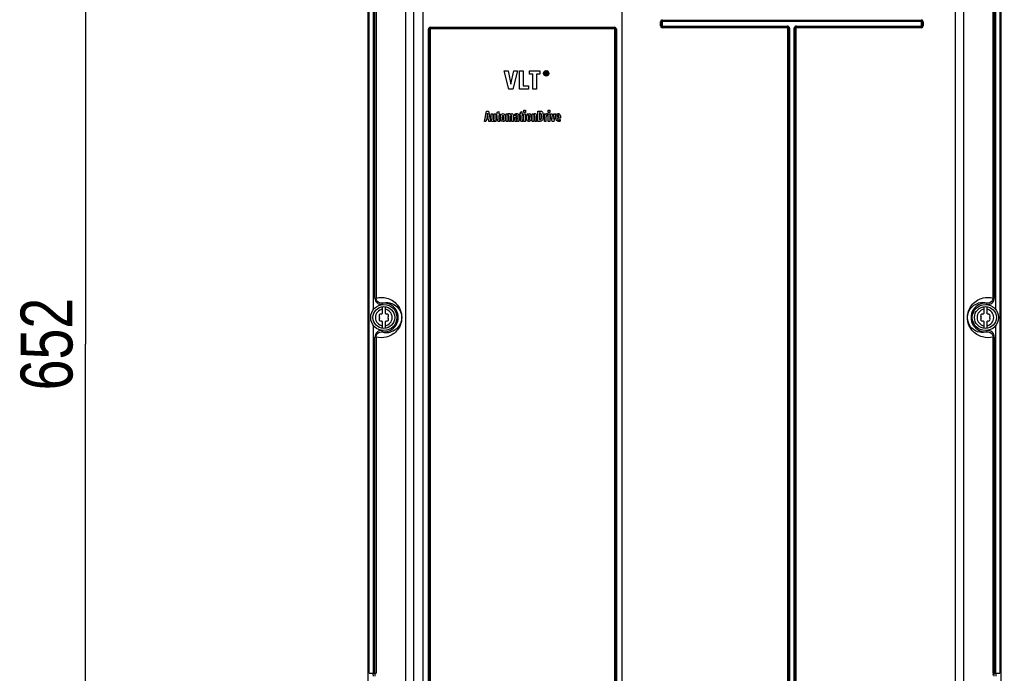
# Model space of a CAD drawing. Header units: inches. Extents: x 0 to 117, y 0 to 83.
# Tile 7 of 73: x 14 to 28, y 35 to 45. Entities that reach past the tile are written whole.
import ezdxf

# ---------------------------------------------------------------- set-up
doc = ezdxf.new("R2010")
doc.units = ezdxf.units.IN
doc.header["$LTSCALE"] = 6.431102
doc.header["$MEASUREMENT"] = 0
doc.layers.get('0').update_dxf_attribs({"linetype": 'CONTINUOUS'})
doc.styles.get("Standard").update_dxf_attribs({"font": 'txt', "width": 0.8})
doc.dimstyles.new('DIMSTYLE_1', dxfattribs={"dimtxt": 0.78125, "dimasz": 0.7, "dimexe": 0.18, "dimexo": 0.0625, "dimgap": 0.09, "dimtad": 1, "dimdec": 1, "dimzin": 4, "dimdsep": 46, "dimtxsty": 'STANDARD', "dimblk": '_FILLED', "dimblk1": '_FILLED', "dimblk2": '_FILLED', "dimcen": 0.09, "dimadec": 0, "dimazin": 0, "dimtfac": 1, "dimtdec": 1, "dimtofl": 0, "dimtmove": 0, "dimatfit": 3, "dimldrblk": '_FILLED', "dimfxl": 1, "dimtolj": 1, "dimtzin": 4, "dimarcsym": 0})
doc.dimstyles.new('DIMSTYLE_2', dxfattribs={"dimtxt": 0.78125, "dimasz": 0.7, "dimexe": 0.18, "dimexo": 0.0625, "dimgap": 0.09, "dimtad": 1, "dimdec": 0, "dimzin": 4, "dimdsep": 46, "dimtxsty": 'STANDARD', "dimblk": '_FILLED', "dimblk1": '_FILLED', "dimblk2": '_FILLED', "dimcen": 0.09, "dimadec": 0, "dimazin": 0, "dimtfac": 1, "dimtdec": 0, "dimtofl": 0, "dimtmove": 0, "dimatfit": 3, "dimldrblk": '_FILLED', "dimfxl": 1, "dimtolj": 1, "dimtzin": 4, "dimarcsym": 0})

# ---------------------------------------------------------------- blocks, each defined once
blk = doc.blocks.new('_FILLED')
at = {"color": 0, "linetype": 'BYBLOCK'}
blk.add_solid([(0, 0), (-1, 0.143), (-1, -0.143)], dxfattribs=at)
blk = doc.blocks.new('*D1')
at = {"color": 7, "linetype": 'CONTINUOUS'}
for p, q in [((35.039, 24.37), (35.039, 32.444)), ((27.067, 27.456), (34.844, 27.456)), ((34.844, 27.456), (35.414, 27.456)), ((35.039, 27.456), (35.039, 24.37)), ((35.039, 21.284), (35.039, 24.37)), ((29.382, 21.284), (34.844, 21.284)), ((34.844, 21.284), (35.414, 21.284))]:
    blk.add_line(p, q, dxfattribs=at)
at = {"color": 7, "linetype": 'CONTINUOUS', "xscale": 0.7, "yscale": 0.7, "zscale": 0.7}
for p, rotation in [((35.039, 27.456), 90), ((35.039, 21.284), 270)]:
    blk.add_blockref('_FILLED', p, dxfattribs=dict(at, rotation=rotation))
at = {"color": 7, "linetype": 'CONTINUOUS', "insert": (34.063, 28.069), "char_height": 0.78125, "width": 9.375, "attachment_point": 1, "rotation": 90, "line_spacing_factor": 0.9}
blk.add_mtext('200 MIN\\PAIR SPACE INLET', dxfattribs=at)
blk = doc.blocks.new('*D14')
at = {"color": 7, "linetype": 'CONTINUOUS'}
for p, q in [((18.741, 53.122), (14.208, 53.122)), ((14.583, 53.122), (14.583, 40.289)), ((14.583, 27.456), (14.583, 40.289)), ((21.306, 27.456), (14.208, 27.456))]:
    blk.add_line(p, q, dxfattribs=at)
at = {"color": 7, "linetype": 'CONTINUOUS', "xscale": 0.7, "yscale": 0.7, "zscale": 0.7}
for p, rotation in [((14.583, 53.122), 90), ((14.583, 27.456), 270)]:
    blk.add_blockref('_FILLED', p, dxfattribs=dict(at, rotation=rotation))
at = {"color": 7, "linetype": 'CONTINUOUS', "insert": (13.606, 40.289), "char_height": 0.7812, "width": 1.875, "attachment_point": 2, "rotation": 90, "line_spacing_factor": 0.9}
blk.add_mtext('652', dxfattribs=at)

msp = doc.modelspace()

# ---------------------------------------------------------------- linework, layer by layer
at = {"color": 7, "linetype": 'CONTINUOUS'}
for p, q in [((18.837, 35.087), (18.837, 52.907)), ((18.855, 35.33), (18.855, 52.895)), ((28.346, 52.895), (28.346, 35.33)), ((28.364, 35.085), (28.364, 52.905)), ((19.521, 52.706), (19.521, 28.097)), ((27.679, 28.097), (27.679, 52.706)), ((19.404, 28.133), (19.404, 52.589)), ((19.663, 28.125), (19.663, 52.589)), ((22.656, 52.589), (22.656, 27.765)), ((27.797, 52.589), (27.797, 28.133)), ((18.914, 51.991), (18.914, 40.804)), ((28.287, 40.804), (28.287, 51.991)), ((18.939, 40.982), (18.939, 51.813)), ((18.958, 51.813), (18.958, 40.982)), ((28.243, 40.982), (28.243, 51.813)), ((28.262, 51.813), (28.262, 40.982)), ((19.773, 45.06), (22.546, 45.06)), ((23.237, 45.08), (23.237, 45.143)), ((23.261, 45.143), (23.237, 45.143)), ((23.237, 45.08), (23.261, 45.08)), ((23.249, 45.143), (23.249, 45.08)), ((23.261, 45.146), (23.261, 45.078)), ((27.168, 45.146), (23.261, 45.146)), ((23.261, 45.078), (25.148, 45.078)), ((23.264, 45.17), (23.264, 45.146)), ((23.264, 45.17), (27.165, 45.17)), ((27.165, 45.158), (23.264, 45.158)), ((23.264, 45.078), (23.264, 45.053)), ((23.264, 45.065), (25.148, 45.065)), ((25.148, 45.053), (23.264, 45.053)), ((25.148, 45.053), (25.148, 45.078)), ((25.282, 45.078), (25.282, 45.053)), ((25.282, 45.078), (27.168, 45.078)), ((25.282, 45.065), (27.165, 45.065)), ((27.165, 45.053), (25.282, 45.053)), ((27.165, 45.146), (27.165, 45.17)), ((27.165, 45.053), (27.165, 45.078)), ((27.168, 45.078), (27.168, 45.146)), ((27.192, 45.143), (27.168, 45.143)), ((27.168, 45.08), (27.192, 45.08)), ((27.18, 45.08), (27.18, 45.143)), ((27.192, 45.143), (27.192, 45.08)), ((19.745, 28.274), (19.745, 45.032)), ((19.771, 45.032), (19.745, 45.032)), ((19.758, 45.032), (19.758, 28.274)), ((19.771, 45.032), (19.771, 28.274)), ((22.545, 45.048), (19.774, 45.048)), ((22.545, 45.036), (19.774, 45.036)), ((22.548, 28.274), (22.548, 45.032)), ((22.574, 45.032), (22.548, 45.032)), ((22.561, 28.274), (22.561, 45.032)), ((22.574, 45.032), (22.574, 28.274)), ((25.156, 28.273), (25.156, 45.045)), ((25.181, 45.045), (25.156, 45.045)), ((25.168, 45.045), (25.168, 28.273)), ((25.181, 45.045), (25.181, 28.27)), ((25.249, 28.27), (25.249, 45.045)), ((25.273, 45.045), (25.249, 45.045)), ((25.261, 28.273), (25.261, 45.045)), ((25.273, 45.045), (25.273, 28.273)), ((20.955, 44.129), (20.885, 44.405)), ((20.885, 44.405), (20.944, 44.405)), ((20.944, 44.405), (20.986, 44.204)), ((20.986, 44.204), (21.029, 44.405)), ((21.085, 44.405), (21.014, 44.129)), ((21.029, 44.405), (21.085, 44.405)), ((21.117, 44.129), (21.117, 44.405)), ((21.117, 44.405), (21.171, 44.405)), ((21.171, 44.405), (21.171, 44.179)), ((21.267, 44.355), (21.267, 44.405)), ((21.267, 44.405), (21.423, 44.405)), ((21.318, 44.355), (21.267, 44.355)), ((21.318, 44.129), (21.318, 44.355)), ((21.372, 44.355), (21.372, 44.129)), ((21.423, 44.355), (21.372, 44.355)), ((21.423, 44.405), (21.423, 44.355)), ((21.489, 44.367), (21.489, 44.361)), ((21.502, 44.345), (21.502, 44.389)), ((21.502, 44.389), (21.517, 44.389)), ((21.51, 44.345), (21.502, 44.345)), ((21.51, 44.382), (21.51, 44.371)), ((21.516, 44.382), (21.51, 44.382)), ((21.51, 44.371), (21.517, 44.371)), ((21.51, 44.364), (21.51, 44.345)), ((21.514, 44.364), (21.51, 44.364)), ((21.524, 44.345), (21.514, 44.364)), ((21.523, 44.364), (21.534, 44.345)), ((21.534, 44.345), (21.524, 44.345)), ((21.171, 44.179), (21.249, 44.179)), ((21.249, 44.179), (21.249, 44.129)), ((21.014, 44.129), (20.955, 44.129)), ((21.249, 44.129), (21.117, 44.129)), ((21.372, 44.129), (21.318, 44.129)), ((20.587, 43.641), (20.621, 43.799)), ((20.621, 43.799), (20.647, 43.799)), ((20.634, 43.769), (20.622, 43.703)), ((20.644, 43.703), (20.634, 43.769)), ((20.647, 43.799), (20.679, 43.641)), ((20.691, 43.682), (20.691, 43.759)), ((20.691, 43.759), (20.714, 43.759)), ((20.714, 43.759), (20.714, 43.686)), ((20.734, 43.693), (20.734, 43.759)), ((20.734, 43.759), (20.757, 43.759)), ((20.757, 43.759), (20.757, 43.666)), ((20.768, 43.734), (20.768, 43.759)), ((20.768, 43.759), (20.781, 43.759)), ((20.781, 43.734), (20.768, 43.734)), ((20.781, 43.783), (20.803, 43.794)), ((20.781, 43.759), (20.781, 43.783)), ((20.781, 43.674), (20.781, 43.734)), ((20.803, 43.794), (20.803, 43.759)), ((20.803, 43.759), (20.818, 43.759)), ((20.803, 43.734), (20.803, 43.68)), ((20.818, 43.734), (20.803, 43.734)), ((20.818, 43.759), (20.818, 43.734)), ((20.916, 43.759), (20.937, 43.759)), ((20.916, 43.641), (20.916, 43.734)), ((21.048, 43.727), (21.047, 43.753)), ((21.065, 43.737), (21.06, 43.735)), ((21.072, 43.737), (21.072, 43.737)), ((21.117, 43.734), (21.117, 43.759)), ((21.117, 43.759), (21.129, 43.759)), ((21.129, 43.734), (21.117, 43.734)), ((21.129, 43.783), (21.152, 43.794)), ((21.129, 43.759), (21.129, 43.783)), ((21.129, 43.674), (21.129, 43.734)), ((21.152, 43.794), (21.152, 43.759)), ((21.152, 43.759), (21.166, 43.759)), ((21.152, 43.734), (21.152, 43.68)), ((21.166, 43.734), (21.152, 43.734)), ((21.166, 43.759), (21.166, 43.734)), ((21.181, 43.779), (21.181, 43.811)), ((21.181, 43.811), (21.204, 43.811)), ((21.204, 43.779), (21.181, 43.779)), ((21.181, 43.641), (21.181, 43.759)), ((21.181, 43.759), (21.204, 43.759)), ((21.204, 43.811), (21.204, 43.779)), ((21.204, 43.759), (21.204, 43.641)), ((21.307, 43.759), (21.328, 43.759)), ((21.308, 43.641), (21.308, 43.734)), ((21.392, 43.641), (21.392, 43.799)), ((21.392, 43.799), (21.428, 43.799)), ((21.416, 43.771), (21.416, 43.669)), ((21.422, 43.771), (21.416, 43.771)), ((21.489, 43.759), (21.51, 43.759)), ((21.49, 43.749), (21.489, 43.759)), ((21.49, 43.734), (21.49, 43.749)), ((21.49, 43.641), (21.49, 43.734)), ((21.51, 43.759), (21.511, 43.738)), ((21.511, 43.738), (21.515, 43.747)), ((21.532, 43.761), (21.535, 43.761)), ((21.535, 43.761), (21.535, 43.728)), ((21.549, 43.779), (21.549, 43.811)), ((21.549, 43.811), (21.571, 43.811)), ((21.571, 43.779), (21.549, 43.779)), ((21.549, 43.641), (21.549, 43.759)), ((21.549, 43.759), (21.571, 43.759)), ((21.571, 43.811), (21.571, 43.779)), ((21.571, 43.759), (21.571, 43.641)), ((21.606, 43.641), (21.582, 43.759)), ((21.582, 43.759), (21.606, 43.759)), ((21.606, 43.759), (21.62, 43.675)), ((21.62, 43.675), (21.634, 43.759)), ((21.656, 43.759), (21.632, 43.641)), ((21.634, 43.759), (21.656, 43.759)), ((20.61, 43.641), (20.587, 43.641)), ((20.617, 43.676), (20.61, 43.641)), ((20.649, 43.676), (20.617, 43.676)), ((20.622, 43.703), (20.644, 43.703)), ((20.655, 43.641), (20.649, 43.676)), ((20.679, 43.641), (20.655, 43.641)), ((20.757, 43.641), (20.736, 43.641)), ((20.757, 43.666), (20.757, 43.646)), ((20.757, 43.646), (20.757, 43.641)), ((20.81, 43.64), (20.803, 43.64)), ((20.819, 43.667), (20.819, 43.642)), ((20.939, 43.641), (20.916, 43.641)), ((20.939, 43.707), (20.939, 43.641)), ((20.959, 43.641), (20.959, 43.714)), ((20.981, 43.641), (20.959, 43.641)), ((20.981, 43.716), (20.981, 43.641)), ((21.001, 43.641), (21.001, 43.714)), ((21.024, 43.641), (21.001, 43.641)), ((21.024, 43.718), (21.024, 43.641)), ((21.039, 43.67), (21.039, 43.675)), ((21.061, 43.67), (21.061, 43.669)), ((21.076, 43.715), (21.083, 43.715)), ((21.083, 43.691), (21.083, 43.698)), ((21.084, 43.641), (21.083, 43.657)), ((21.105, 43.641), (21.084, 43.641)), ((21.104, 43.717), (21.104, 43.674)), ((21.167, 43.667), (21.167, 43.642)), ((21.204, 43.641), (21.181, 43.641)), ((21.33, 43.641), (21.308, 43.641)), ((21.33, 43.707), (21.33, 43.641)), ((21.35, 43.641), (21.35, 43.714)), ((21.373, 43.641), (21.35, 43.641)), ((21.373, 43.718), (21.373, 43.641)), ((21.425, 43.641), (21.392, 43.641)), ((21.416, 43.669), (21.423, 43.669)), ((21.513, 43.641), (21.49, 43.641)), ((21.513, 43.694), (21.513, 43.641)), ((21.571, 43.641), (21.549, 43.641)), ((21.632, 43.641), (21.606, 43.641)), ((21.687, 43.717), (21.687, 43.71)), ((21.687, 43.71), (21.71, 43.71)), ((21.731, 43.691), (21.687, 43.691)), ((21.727, 43.673), (21.727, 43.646)), ((21.731, 43.699), (21.731, 43.691)), ((18.939, 40.982), (18.958, 40.982)), ((19.047, 40.904), (19.049, 40.884)), ((28.151, 40.884), (28.154, 40.904)), ((28.243, 40.982), (28.262, 40.982)), ((19.053, 40.759), (19.053, 40.853)), ((19.093, 40.853), (19.093, 40.759)), ((28.108, 40.759), (28.108, 40.853)), ((28.148, 40.853), (28.148, 40.759)), ((19.053, 40.524), (19.053, 40.618)), ((19.093, 40.618), (19.093, 40.524)), ((28.108, 40.524), (28.108, 40.618)), ((28.148, 40.618), (28.148, 40.524)), ((18.914, 40.573), (18.914, 35.33)), ((19.049, 40.493), (19.047, 40.473)), ((28.154, 40.473), (28.151, 40.493)), ((28.287, 35.33), (28.287, 40.573)), ((18.939, 35.33), (18.939, 40.395)), ((18.958, 40.395), (18.939, 40.395)), ((18.958, 40.395), (18.958, 35.33)), ((28.262, 40.395), (28.243, 40.395)), ((28.243, 35.33), (28.243, 40.395)), ((28.262, 40.395), (28.262, 35.33)), ((18.855, 35.33), (18.958, 35.33)), ((28.243, 35.33), (28.346, 35.33))]:
    msp.add_line(p, q, dxfattribs=at)
for points in [[(19.771, 45.032), (19.771, 45.033), (19.771, 45.033), (19.771, 45.034), (19.771, 45.035), (19.772, 45.035), (19.772, 45.035), (19.773, 45.036), (19.774, 45.036), (19.774, 45.036)], [(22.545, 45.036), (22.545, 45.036), (22.546, 45.036), (22.547, 45.035), (22.547, 45.035), (22.548, 45.035), (22.548, 45.034), (22.548, 45.033), (22.548, 45.033), (22.548, 45.032)], [(21.047, 43.753), (21.048, 43.754), (21.048, 43.754), (21.049, 43.754), (21.05, 43.754), (21.05, 43.755), (21.051, 43.755), (21.051, 43.755), (21.052, 43.756), (21.053, 43.756)], [(21.055, 43.732), (21.054, 43.732), (21.053, 43.731), (21.053, 43.731), (21.052, 43.73), (21.051, 43.729), (21.051, 43.729), (21.05, 43.728), (21.049, 43.727), (21.048, 43.727)], [(21.053, 43.756), (21.053, 43.756), (21.054, 43.756), (21.055, 43.757), (21.055, 43.757), (21.056, 43.757), (21.057, 43.757), (21.057, 43.758), (21.058, 43.758), (21.059, 43.758)], [(21.06, 43.735), (21.06, 43.735), (21.059, 43.735), (21.058, 43.735), (21.058, 43.734), (21.057, 43.734), (21.057, 43.733), (21.056, 43.733), (21.055, 43.733), (21.055, 43.732)], [(21.066, 43.737), (21.066, 43.737), (21.065, 43.737), (21.065, 43.737)], [(21.069, 43.737), (21.069, 43.737), (21.068, 43.737), (21.068, 43.737), (21.067, 43.737), (21.067, 43.737)], [(21.071, 43.737), (21.071, 43.737), (21.07, 43.737), (21.07, 43.737), (21.069, 43.737)], [(21.078, 43.735), (21.077, 43.735), (21.077, 43.735), (21.076, 43.736), (21.076, 43.736), (21.075, 43.736), (21.075, 43.737), (21.074, 43.737), (21.074, 43.737), (21.073, 43.737)], [(21.082, 43.728), (21.081, 43.729), (21.081, 43.73), (21.081, 43.731), (21.08, 43.731), (21.08, 43.732), (21.079, 43.733), (21.079, 43.733), (21.078, 43.734), (21.078, 43.735)], [(21.06, 43.677), (21.06, 43.676), (21.06, 43.675), (21.06, 43.674), (21.06, 43.673), (21.06, 43.672), (21.061, 43.671), (21.061, 43.67), (21.062, 43.668)], [(21.068, 43.695), (21.068, 43.695), (21.067, 43.694), (21.066, 43.694), (21.065, 43.693), (21.065, 43.692), (21.064, 43.692), (21.064, 43.691), (21.063, 43.69), (21.062, 43.689)], [(21.062, 43.668), (21.062, 43.667), (21.062, 43.667), (21.062, 43.666), (21.063, 43.666), (21.063, 43.665), (21.063, 43.665), (21.064, 43.664), (21.064, 43.664)], [(21.064, 43.664), (21.065, 43.664), (21.065, 43.663), (21.066, 43.663), (21.066, 43.663), (21.067, 43.663), (21.067, 43.662), (21.068, 43.662), (21.068, 43.662), (21.069, 43.662), (21.069, 43.662), (21.069, 43.662), (21.07, 43.662)], [(21.076, 43.698), (21.075, 43.697), (21.074, 43.697), (21.073, 43.697), (21.073, 43.697), (21.072, 43.697), (21.071, 43.696), (21.07, 43.696), (21.069, 43.696), (21.068, 43.695)], [(21.07, 43.662), (21.07, 43.662), (21.07, 43.662), (21.071, 43.662), (21.071, 43.662), (21.071, 43.662), (21.072, 43.662), (21.072, 43.662), (21.073, 43.663), (21.073, 43.663)], [(21.073, 43.663), (21.074, 43.663), (21.074, 43.663), (21.075, 43.664), (21.075, 43.664), (21.075, 43.664), (21.076, 43.665), (21.076, 43.665), (21.077, 43.665), (21.077, 43.666)], [(21.083, 43.698), (21.083, 43.698), (21.082, 43.698), (21.081, 43.698), (21.08, 43.698), (21.079, 43.698), (21.079, 43.698), (21.078, 43.698), (21.077, 43.698), (21.076, 43.698)], [(21.154, 43.668), (21.154, 43.668), (21.155, 43.667), (21.155, 43.666), (21.156, 43.666), (21.157, 43.666), (21.157, 43.665), (21.158, 43.665), (21.159, 43.665), (21.159, 43.665)], [(21.159, 43.665), (21.16, 43.665), (21.161, 43.665), (21.162, 43.665), (21.163, 43.665), (21.164, 43.666), (21.165, 43.666), (21.165, 43.667), (21.166, 43.667), (21.167, 43.667)]]:
    msp.add_lwpolyline(points, dxfattribs=at)
for centre, radius in [((19.073, 40.689), 0.197), ((19.073, 40.689), 0.165), ((28.128, 40.689), 0.197), ((28.128, 40.689), 0.165)]:
    msp.add_circle(centre, radius, dxfattribs=at)
for centre, radius, start, end in [((23.264, 45.143), 0.0271, 90, 180), ((23.264, 45.08), 0.0271, 180, 270), ((23.264, 45.143), 0.0148, 90, 180), ((23.264, 45.08), 0.0148, 180, 270), ((25.148, 45.045), 0.033, 0, 90), ((25.148, 45.045), 0.0207, 0, 90), ((25.148, 45.045), 0.00838, 0, 90), ((25.282, 45.045), 0.033, 90, 180), ((25.282, 45.045), 0.0207, 90, 180), ((25.282, 45.045), 0.00838, 90, 180), ((27.165, 45.143), 0.0271, 0, 90), ((27.165, 45.143), 0.0148, 0, 90), ((27.165, 45.08), 0.0271, 270, 0), ((27.165, 45.08), 0.0148, 270, 0), ((21.516, 44.366), 0.0388, 203.3087, 212.6743), ((21.518, 44.364), 0.0287, 202.6628, 223.0532), ((21.518, 44.371), 0.036, 53.9912, 69.7253), ((21.516, 44.364), 0.0281, 316.9632, 327.5404), ((21.518, 44.369), 0.0383, 18.9595, 28.9413), ((20.891, 43.716), 0.0583, 150.9487, 154.0944), ((21.234, 43.719), 0.239, 1.1362, 2.3788), ((21.207, 43.719), 0.266, 359.9899, 1.1371), ((21.261, 43.719), 0.212, 358.3346, 0.0174), ((20.875, 43.674), 0.0938, 179.9294, 183.2836), ((20.977, 43.7), 0.146, 177.7719, 180.0241), ((20.981, 43.7), 0.15, 179.977, 182.1913), ((20.911, 43.692), 0.0802, 193.3452, 196.8015), ((20.756, 43.7), 0.147, 359.9765, 2.2225), ((21.42, 43.689), 0.0481, 322.9724, 327.8988), ((21.286, 43.718), 0.186, 356.4896, 358.3364), ((21.644, 43.694), 0.132, 174.3971, 180.0105), ((19.073, 40.689), 0.217, 263.1861, 96.8139), ((28.128, 40.689), 0.217, 83.1861, 276.8139), ((28.086, 40.685), 0.229, 72.7723, 106.4981), ((19.073, 40.689), 0.126, 98.9893, 261.0107), ((19.073, 40.739), 0.0278, 135.1823, 160.2725), ((19.073, 40.689), 0.126, 278.9893, 81.0107), ((19.073, 40.739), 0.0278, 19.8771, 44.8177), ((28.128, 40.689), 0.126, 98.9893, 261.0107), ((28.128, 40.739), 0.0278, 135.1823, 160.2725), ((28.128, 40.689), 0.126, 278.9893, 81.0107), ((28.128, 40.739), 0.0278, 19.8771, 44.8177), ((19.029, 40.714), 0.0278, 79.8771, 220.1223), ((19.029, 40.663), 0.0278, 139.8771, 280.1223), ((18.998, 40.689), 0.0118, 319.8771, 40.1243), ((19.036, 40.753), 0.0118, 259.8771, 340.1243), ((19.036, 40.624), 0.0118, 19.8771, 100.1243), ((19.073, 40.638), 0.0278, 199.8771, 224.8177), ((19.073, 40.638), 0.0278, 315.1823, 340.2725), ((19.11, 40.753), 0.0118, 199.8771, 280.1243), ((19.11, 40.624), 0.0118, 79.8771, 160.1243), ((19.117, 40.714), 0.0278, 319.8771, 100.1223), ((19.117, 40.663), 0.0278, 259.8771, 40.1223), ((19.147, 40.689), 0.0118, 139.8771, 220.1243), ((28.084, 40.714), 0.0278, 79.8771, 220.1223), ((28.084, 40.663), 0.0278, 139.8771, 280.1223), ((28.054, 40.689), 0.0118, 319.8771, 40.1243), ((28.091, 40.753), 0.0118, 259.8771, 340.1243), ((28.091, 40.624), 0.0118, 19.8771, 100.1243), ((28.128, 40.638), 0.0278, 199.8771, 224.8177), ((28.128, 40.638), 0.0278, 315.1823, 340.2725), ((28.165, 40.753), 0.0118, 199.8771, 280.1243), ((28.165, 40.624), 0.0118, 79.8771, 160.1243), ((28.172, 40.714), 0.0278, 319.8771, 100.1223), ((28.172, 40.663), 0.0278, 259.8771, 40.1223), ((28.202, 40.689), 0.0118, 139.8771, 220.1243), ((19.115, 40.692), 0.229, 252.7724, 286.2103)]:
    msp.add_arc(centre, radius, start, end, dxfattribs=at)
for points, knots in [([(19.773, 45.06), (19.766, 45.06), (19.751, 45.054), (19.745, 45.039), (19.745, 45.032)], [0, 0, 0, 0, 0.498712, 1, 1, 1, 1]), ([(22.574, 45.032), (22.574, 45.039), (22.568, 45.054), (22.553, 45.06), (22.546, 45.06)], [0, 0, 0, 0, 0.501285, 1, 1, 1, 1]), ([(19.758, 45.032), (19.758, 45.036), (19.759, 45.042), (19.765, 45.047), (19.769, 45.045), (19.77, 45.044)], [0, 0, 0, 0, 0.515403, 0.734942, 1, 1, 1, 1]), ([(22.545, 45.048), (22.549, 45.048), (22.555, 45.047), (22.56, 45.041), (22.558, 45.037), (22.557, 45.035)], [0, 0, 0, 0, 0.51349, 0.733642, 1, 1, 1, 1]), ([(21.256, 43.736), (21.253, 43.736), (21.241, 43.725), (21.244, 43.71), (21.244, 43.7)], [0, 0, 0, 0, 0.250837, 1, 1, 1, 1]), ([(21.269, 43.7), (21.269, 43.704), (21.268, 43.715), (21.266, 43.736), (21.256, 43.736)], [0, 0, 0, 0, 0.257967, 1, 1, 1, 1]), ([(21.283, 43.657), (21.283, 43.655), (21.281, 43.653), (21.279, 43.65), (21.278, 43.649)], [0, 0, 0, 0, 0.498237, 1, 1, 1, 1]), ([(18.939, 40.982), (18.939, 40.955), (18.964, 40.898), (19.023, 40.881), (19.049, 40.884)], [0, 0, 0, 0, 0.499774, 1, 1, 1, 1]), ([(18.958, 40.982), (19.009, 40.995), (19.131, 40.995), (19.304, 40.885), (19.369, 40.67), (19.282, 40.475), (19.168, 40.408), (19.108, 40.393)], [0, 0, 0, 0, 0.167144, 0.365188, 0.610206, 0.806218, 1, 1, 1, 1]), ([(19.047, 40.904), (19.026, 40.901), (18.978, 40.915), (18.958, 40.96), (18.958, 40.982)], [0, 0, 0, 0, 0.500273, 1, 1, 1, 1]), ([(19.047, 40.904), (19.083, 40.915), (19.168, 40.92), (19.28, 40.86), (19.36, 40.727), (19.327, 40.553), (19.225, 40.485), (19.179, 40.472)], [0, 0, 0, 0, 0.159963, 0.347795, 0.513639, 0.797907, 1, 1, 1, 1]), ([(28.243, 40.395), (28.191, 40.382), (28.07, 40.382), (27.896, 40.492), (27.831, 40.707), (27.919, 40.902), (28.033, 40.969), (28.093, 40.984)], [0, 0, 0, 0, 0.167144, 0.365187, 0.610199, 0.806218, 1, 1, 1, 1]), ([(28.154, 40.473), (28.118, 40.462), (28.033, 40.457), (27.921, 40.516), (27.851, 40.633), (27.858, 40.748), (27.915, 40.849), (27.975, 40.891), (28.021, 40.905)], [0, 0, 0, 0, 0.15883, 0.345088, 0.507832, 0.713789, 0.798513, 1, 1, 1, 1]), ([(28.151, 40.884), (28.178, 40.881), (28.237, 40.898), (28.262, 40.955), (28.262, 40.982)], [0, 0, 0, 0, 0.500232, 1, 1, 1, 1]), ([(28.243, 40.982), (28.243, 40.96), (28.222, 40.915), (28.175, 40.901), (28.154, 40.904)], [0, 0, 0, 0, 0.499736, 1, 1, 1, 1]), ([(19.049, 40.493), (19.023, 40.496), (18.964, 40.479), (18.939, 40.422), (18.939, 40.395)], [0, 0, 0, 0, 0.500232, 1, 1, 1, 1]), ([(18.958, 40.395), (18.958, 40.417), (18.978, 40.462), (19.026, 40.476), (19.047, 40.473)], [0, 0, 0, 0, 0.499736, 1, 1, 1, 1]), ([(28.262, 40.395), (28.262, 40.422), (28.237, 40.479), (28.178, 40.496), (28.151, 40.493)], [0, 0, 0, 0, 0.499774, 1, 1, 1, 1]), ([(28.154, 40.473), (28.175, 40.476), (28.222, 40.462), (28.243, 40.417), (28.243, 40.395)], [0, 0, 0, 0, 0.500273, 1, 1, 1, 1]), ([(18.918, 35.288), (18.917, 35.291), (18.914, 35.305), (18.914, 35.319), (18.914, 35.33)], [0, 0, 0, 0, 0.215701, 1, 1, 1, 1]), ([(18.939, 35.33), (18.939, 35.326), (18.939, 35.312), (18.939, 35.298), (18.94, 35.288)], [0, 0, 0, 0, 0.275786, 1, 1, 1, 1]), ([(28.243, 35.33), (28.243, 35.323), (28.242, 35.314), (28.241, 35.304), (28.241, 35.302)], [0, 0, 0, 0, 0.785423, 1, 1, 1, 1]), ([(28.261, 35.288), (28.261, 35.291), (28.262, 35.305), (28.262, 35.319), (28.262, 35.33)], [0, 0, 0, 0, 0.214423, 1, 1, 1, 1]), ([(28.287, 35.33), (28.287, 35.326), (28.287, 35.312), (28.285, 35.298), (28.283, 35.288)], [0, 0, 0, 0, 0.275538, 1, 1, 1, 1])]:
    msp.add_open_spline(points, degree=3, knots=knots, dxfattribs=at)
for points in [[(19.774, 45.048), (19.773, 45.052), (19.773, 45.056), (19.773, 45.059)], [(22.545, 45.048), (22.546, 45.052), (22.546, 45.056), (22.546, 45.059)], [(19.774, 45.048), (19.774, 45.045), (19.774, 45.041), (19.774, 45.037)], [(22.545, 45.048), (22.545, 45.045), (22.545, 45.041), (22.545, 45.037)], [(21.477, 44.367), (21.477, 44.37), (21.478, 44.372), (21.478, 44.375)], [(21.481, 44.35), (21.479, 44.355), (21.477, 44.361), (21.477, 44.367)], [(21.478, 44.375), (21.48, 44.383), (21.483, 44.39), (21.489, 44.396)], [(21.489, 44.338), (21.487, 44.34), (21.485, 44.342), (21.484, 44.345)], [(21.489, 44.396), (21.491, 44.398), (21.493, 44.399), (21.494, 44.4)], [(21.492, 44.383), (21.49, 44.378), (21.489, 44.373), (21.489, 44.367)], [(21.489, 44.361), (21.49, 44.358), (21.49, 44.355), (21.491, 44.353)], [(21.494, 44.333), (21.493, 44.335), (21.491, 44.336), (21.489, 44.338)], [(21.497, 44.389), (21.495, 44.387), (21.494, 44.385), (21.492, 44.383)], [(21.494, 44.4), (21.498, 44.403), (21.502, 44.405), (21.506, 44.406)], [(21.517, 44.326), (21.508, 44.326), (21.501, 44.329), (21.494, 44.333)], [(21.501, 44.393), (21.499, 44.392), (21.498, 44.39), (21.497, 44.389)], [(21.497, 44.345), (21.498, 44.343), (21.499, 44.342), (21.501, 44.341)], [(21.517, 44.398), (21.511, 44.398), (21.505, 44.396), (21.501, 44.393)], [(21.501, 44.341), (21.503, 44.339), (21.506, 44.338), (21.509, 44.337)], [(21.506, 44.406), (21.51, 44.407), (21.513, 44.407), (21.517, 44.407)], [(21.509, 44.337), (21.512, 44.336), (21.514, 44.336), (21.517, 44.336)], [(21.522, 44.381), (21.52, 44.381), (21.518, 44.382), (21.516, 44.382)], [(21.517, 44.407), (21.522, 44.407), (21.527, 44.407), (21.531, 44.405)], [(21.524, 44.397), (21.522, 44.397), (21.52, 44.398), (21.517, 44.398)], [(21.517, 44.389), (21.522, 44.389), (21.526, 44.388), (21.529, 44.386)], [(21.517, 44.371), (21.519, 44.371), (21.521, 44.371), (21.522, 44.372)], [(21.517, 44.336), (21.522, 44.336), (21.527, 44.337), (21.531, 44.34)], [(21.54, 44.333), (21.533, 44.329), (21.526, 44.326), (21.517, 44.326)], [(21.524, 44.377), (21.524, 44.379), (21.523, 44.38), (21.522, 44.381)], [(21.522, 44.372), (21.524, 44.373), (21.524, 44.374), (21.524, 44.377)], [(21.53, 44.367), (21.528, 44.366), (21.526, 44.365), (21.523, 44.364)], [(21.531, 44.394), (21.529, 44.395), (21.527, 44.396), (21.524, 44.397)], [(21.529, 44.386), (21.532, 44.384), (21.533, 44.381), (21.533, 44.376)], [(21.533, 44.376), (21.533, 44.372), (21.532, 44.369), (21.53, 44.367)], [(21.537, 44.389), (21.535, 44.391), (21.533, 44.393), (21.531, 44.394)], [(21.531, 44.34), (21.533, 44.341), (21.535, 44.343), (21.537, 44.345)], [(21.545, 44.373), (21.544, 44.379), (21.541, 44.385), (21.537, 44.389)], [(21.54, 44.4), (21.541, 44.399), (21.543, 44.398), (21.545, 44.396)], [(21.54, 44.349), (21.542, 44.352), (21.543, 44.355), (21.544, 44.358)], [(21.545, 44.338), (21.543, 44.336), (21.541, 44.335), (21.54, 44.333)], [(21.544, 44.358), (21.545, 44.361), (21.545, 44.364), (21.545, 44.367)], [(21.545, 44.396), (21.547, 44.393), (21.55, 44.39), (21.551, 44.387)], [(21.545, 44.367), (21.545, 44.369), (21.545, 44.371), (21.545, 44.373)], [(21.551, 44.346), (21.55, 44.343), (21.547, 44.341), (21.545, 44.338)], [(21.556, 44.359), (21.555, 44.355), (21.553, 44.35), (21.551, 44.346)], [(21.554, 44.381), (21.555, 44.377), (21.556, 44.372), (21.556, 44.367)], [(21.556, 44.367), (21.556, 44.364), (21.556, 44.362), (21.556, 44.359)], [(20.831, 43.706), (20.831, 43.714), (20.832, 43.721), (20.833, 43.727)], [(20.833, 43.727), (20.834, 43.732), (20.836, 43.737), (20.838, 43.741)], [(20.84, 43.744), (20.842, 43.748), (20.844, 43.751), (20.847, 43.753)], [(20.847, 43.753), (20.852, 43.758), (20.859, 43.76), (20.867, 43.76)], [(20.867, 43.736), (20.858, 43.736), (20.854, 43.724), (20.854, 43.7)], [(20.867, 43.76), (20.878, 43.76), (20.887, 43.755), (20.893, 43.744)], [(20.879, 43.7), (20.879, 43.724), (20.875, 43.736), (20.867, 43.736)], [(20.893, 43.744), (20.896, 43.74), (20.897, 43.736), (20.899, 43.732)], [(20.899, 43.732), (20.901, 43.724), (20.902, 43.716), (20.903, 43.706)], [(20.916, 43.734), (20.916, 43.745), (20.916, 43.753), (20.916, 43.759)], [(20.937, 43.759), (20.938, 43.754), (20.938, 43.747), (20.938, 43.739)], [(20.938, 43.739), (20.94, 43.746), (20.943, 43.751), (20.946, 43.755)], [(20.942, 43.725), (20.94, 43.721), (20.939, 43.715), (20.939, 43.707)], [(20.95, 43.732), (20.946, 43.732), (20.943, 43.73), (20.942, 43.725)], [(20.946, 43.755), (20.949, 43.759), (20.954, 43.761), (20.96, 43.761)], [(20.956, 43.729), (20.954, 43.731), (20.952, 43.732), (20.95, 43.732)], [(20.959, 43.714), (20.959, 43.721), (20.958, 43.726), (20.956, 43.729)], [(20.96, 43.761), (20.966, 43.761), (20.97, 43.759), (20.973, 43.755)], [(20.973, 43.755), (20.976, 43.752), (20.979, 43.747), (20.98, 43.741)], [(20.98, 43.741), (20.982, 43.747), (20.985, 43.751), (20.988, 43.755)], [(20.984, 43.727), (20.982, 43.724), (20.981, 43.72), (20.981, 43.716)], [(20.992, 43.732), (20.988, 43.732), (20.985, 43.73), (20.984, 43.727)], [(20.988, 43.755), (20.991, 43.759), (20.996, 43.76), (21.002, 43.76)], [(20.998, 43.728), (20.997, 43.731), (20.994, 43.732), (20.992, 43.732)], [(21.001, 43.714), (21.001, 43.72), (21, 43.725), (20.998, 43.728)], [(21.002, 43.76), (21.01, 43.76), (21.016, 43.756), (21.019, 43.748)], [(21.019, 43.748), (21.023, 43.739), (21.024, 43.728), (21.024, 43.718)], [(21.059, 43.758), (21.063, 43.76), (21.067, 43.76), (21.072, 43.76)], [(21.072, 43.76), (21.076, 43.761), (21.082, 43.76), (21.085, 43.756)], [(21.083, 43.715), (21.083, 43.719), (21.084, 43.724), (21.081, 43.727)], [(21.088, 43.758), (21.092, 43.756), (21.096, 43.753), (21.096, 43.749)], [(21.098, 43.749), (21.103, 43.739), (21.104, 43.728), (21.104, 43.717)], [(21.22, 43.7), (21.22, 43.715), (21.222, 43.731), (21.229, 43.744)], [(21.229, 43.744), (21.234, 43.753), (21.246, 43.761), (21.256, 43.76)], [(21.256, 43.76), (21.267, 43.761), (21.278, 43.753), (21.283, 43.744)], [(21.283, 43.744), (21.285, 43.74), (21.287, 43.736), (21.288, 43.732)], [(21.288, 43.732), (21.291, 43.722), (21.292, 43.711), (21.292, 43.7)], [(21.308, 43.734), (21.308, 43.742), (21.308, 43.751), (21.306, 43.759)], [(21.328, 43.759), (21.329, 43.754), (21.329, 43.747), (21.329, 43.739)], [(21.329, 43.739), (21.331, 43.746), (21.334, 43.751), (21.337, 43.755)], [(21.333, 43.725), (21.331, 43.721), (21.33, 43.715), (21.33, 43.707)], [(21.341, 43.732), (21.337, 43.732), (21.334, 43.73), (21.333, 43.725)], [(21.337, 43.755), (21.34, 43.759), (21.345, 43.761), (21.351, 43.761)], [(21.348, 43.729), (21.346, 43.731), (21.344, 43.732), (21.341, 43.732)], [(21.35, 43.714), (21.35, 43.721), (21.349, 43.726), (21.348, 43.729)], [(21.351, 43.761), (21.359, 43.76), (21.365, 43.756), (21.368, 43.748)], [(21.368, 43.748), (21.372, 43.74), (21.373, 43.73), (21.373, 43.718)], [(21.448, 43.719), (21.448, 43.753), (21.439, 43.771), (21.422, 43.771)], [(21.428, 43.799), (21.44, 43.799), (21.45, 43.793), (21.459, 43.781)], [(21.442, 43.683), (21.446, 43.692), (21.448, 43.704), (21.448, 43.719)], [(21.459, 43.781), (21.467, 43.77), (21.471, 43.753), (21.472, 43.729)], [(21.515, 43.747), (21.516, 43.749), (21.517, 43.752), (21.518, 43.754)], [(21.52, 43.726), (21.518, 43.724), (21.516, 43.721), (21.515, 43.718)], [(21.518, 43.754), (21.52, 43.756), (21.522, 43.758), (21.524, 43.759)], [(21.528, 43.729), (21.524, 43.729), (21.522, 43.728), (21.52, 43.726)], [(21.524, 43.759), (21.526, 43.76), (21.529, 43.761), (21.532, 43.761)], [(21.535, 43.728), (21.533, 43.729), (21.531, 43.729), (21.528, 43.729)], [(21.665, 43.7), (21.665, 43.717), (21.668, 43.731), (21.674, 43.743)], [(21.674, 43.743), (21.677, 43.748), (21.68, 43.753), (21.684, 43.756)], [(21.684, 43.756), (21.688, 43.759), (21.693, 43.76), (21.698, 43.761)], [(21.688, 43.727), (21.688, 43.724), (21.687, 43.72), (21.687, 43.717)], [(21.692, 43.735), (21.69, 43.733), (21.689, 43.73), (21.688, 43.727)], [(21.698, 43.739), (21.696, 43.739), (21.693, 43.738), (21.692, 43.735)], [(21.698, 43.761), (21.7, 43.761), (21.703, 43.76), (21.707, 43.76)], [(21.708, 43.73), (21.706, 43.736), (21.703, 43.739), (21.698, 43.739)], [(21.707, 43.76), (21.71, 43.759), (21.714, 43.757), (21.717, 43.753)], [(21.71, 43.71), (21.71, 43.718), (21.709, 43.724), (21.708, 43.73)], [(21.717, 43.753), (21.721, 43.749), (21.724, 43.743), (21.727, 43.735)], [(21.727, 43.735), (21.73, 43.726), (21.731, 43.714), (21.731, 43.699)], [(20.692, 43.671), (20.691, 43.674), (20.691, 43.678), (20.691, 43.682)], [(20.696, 43.652), (20.694, 43.657), (20.692, 43.664), (20.692, 43.671)], [(20.714, 43.64), (20.705, 43.64), (20.7, 43.644), (20.696, 43.652)], [(20.714, 43.686), (20.714, 43.679), (20.715, 43.674), (20.717, 43.672)], [(20.728, 43.645), (20.725, 43.642), (20.72, 43.64), (20.714, 43.64)], [(20.717, 43.672), (20.719, 43.669), (20.721, 43.668), (20.723, 43.668)], [(20.723, 43.668), (20.727, 43.668), (20.73, 43.67), (20.732, 43.675)], [(20.736, 43.661), (20.734, 43.654), (20.731, 43.649), (20.728, 43.645)], [(20.732, 43.675), (20.733, 43.679), (20.734, 43.685), (20.734, 43.693)], [(20.736, 43.641), (20.736, 43.646), (20.736, 43.653), (20.736, 43.661)], [(20.787, 43.647), (20.784, 43.652), (20.781, 43.659), (20.781, 43.669)], [(20.803, 43.64), (20.797, 43.639), (20.792, 43.642), (20.787, 43.647)], [(20.803, 43.68), (20.803, 43.674), (20.804, 43.67), (20.806, 43.668)], [(20.806, 43.668), (20.807, 43.666), (20.809, 43.665), (20.811, 43.665)], [(20.819, 43.642), (20.817, 43.641), (20.814, 43.641), (20.81, 43.64)], [(20.811, 43.665), (20.814, 43.665), (20.817, 43.666), (20.819, 43.667)], [(20.833, 43.674), (20.832, 43.68), (20.831, 43.687), (20.831, 43.695)], [(20.84, 43.657), (20.838, 43.66), (20.836, 43.664), (20.834, 43.669)], [(20.867, 43.64), (20.855, 43.64), (20.846, 43.645), (20.84, 43.657)], [(20.854, 43.7), (20.854, 43.689), (20.855, 43.68), (20.857, 43.673)], [(20.857, 43.673), (20.859, 43.667), (20.862, 43.664), (20.867, 43.664)], [(20.867, 43.664), (20.871, 43.664), (20.874, 43.667), (20.876, 43.673)], [(20.886, 43.647), (20.881, 43.642), (20.874, 43.64), (20.867, 43.64)], [(20.876, 43.673), (20.878, 43.68), (20.879, 43.689), (20.879, 43.7)], [(20.894, 43.657), (20.891, 43.653), (20.889, 43.65), (20.886, 43.647)], [(20.903, 43.7), (20.903, 43.682), (20.9, 43.668), (20.894, 43.657)], [(21.039, 43.675), (21.039, 43.683), (21.04, 43.691), (21.044, 43.698)], [(21.046, 43.649), (21.042, 43.655), (21.04, 43.663), (21.039, 43.67)], [(21.044, 43.698), (21.046, 43.702), (21.05, 43.708), (21.055, 43.708)], [(21.062, 43.64), (21.056, 43.639), (21.049, 43.644), (21.046, 43.649)], [(21.055, 43.71), (21.059, 43.712), (21.063, 43.714), (21.067, 43.713)], [(21.062, 43.689), (21.061, 43.686), (21.06, 43.681), (21.06, 43.677)], [(21.077, 43.646), (21.074, 43.643), (21.068, 43.639), (21.064, 43.642)], [(21.067, 43.714), (21.07, 43.714), (21.073, 43.715), (21.076, 43.715)], [(21.077, 43.666), (21.08, 43.668), (21.081, 43.671), (21.082, 43.675)], [(21.083, 43.657), (21.082, 43.653), (21.08, 43.649), (21.077, 43.646)], [(21.082, 43.675), (21.083, 43.68), (21.084, 43.686), (21.083, 43.691)], [(21.104, 43.674), (21.104, 43.663), (21.104, 43.652), (21.105, 43.641)], [(21.135, 43.647), (21.13, 43.655), (21.129, 43.665), (21.129, 43.674)], [(21.151, 43.64), (21.146, 43.639), (21.138, 43.642), (21.137, 43.648)], [(21.152, 43.68), (21.152, 43.676), (21.151, 43.671), (21.154, 43.669)], [(21.167, 43.642), (21.162, 43.64), (21.156, 43.64), (21.151, 43.64)], [(21.229, 43.657), (21.222, 43.67), (21.22, 43.685), (21.22, 43.7)], [(21.256, 43.64), (21.246, 43.639), (21.234, 43.647), (21.229, 43.657)], [(21.244, 43.7), (21.244, 43.691), (21.244, 43.682), (21.247, 43.673)], [(21.247, 43.673), (21.248, 43.67), (21.252, 43.663), (21.256, 43.665)], [(21.256, 43.664), (21.26, 43.663), (21.266, 43.669), (21.265, 43.673)], [(21.278, 43.649), (21.273, 43.643), (21.264, 43.639), (21.256, 43.64)], [(21.266, 43.673), (21.268, 43.682), (21.269, 43.691), (21.269, 43.7)], [(21.292, 43.7), (21.292, 43.685), (21.29, 43.67), (21.283, 43.657)], [(21.423, 43.669), (21.432, 43.669), (21.438, 43.674), (21.442, 43.683)], [(21.458, 43.66), (21.449, 43.647), (21.438, 43.641), (21.425, 43.641)], [(21.472, 43.706), (21.471, 43.688), (21.467, 43.673), (21.461, 43.663)], [(21.515, 43.718), (21.514, 43.714), (21.514, 43.711), (21.513, 43.707)], [(21.674, 43.657), (21.668, 43.668), (21.665, 43.682), (21.665, 43.7)], [(21.703, 43.64), (21.69, 43.64), (21.68, 43.645), (21.674, 43.657)], [(21.687, 43.691), (21.687, 43.683), (21.688, 43.677), (21.691, 43.672)], [(21.691, 43.672), (21.694, 43.667), (21.699, 43.664), (21.705, 43.664)], [(21.727, 43.646), (21.719, 43.642), (21.711, 43.64), (21.703, 43.64)], [(21.705, 43.664), (21.707, 43.664), (21.709, 43.664), (21.711, 43.664)], [(21.711, 43.664), (21.713, 43.665), (21.715, 43.666), (21.717, 43.667)], [(21.717, 43.667), (21.721, 43.669), (21.724, 43.671), (21.727, 43.673)], [(28.093, 40.984), (28.141, 40.995), (28.194, 40.994), (28.243, 40.982)], [(19.108, 40.393), (19.06, 40.382), (19.007, 40.383), (18.958, 40.395)]]:
    msp.add_open_spline(points, degree=3, dxfattribs=at)

# ---------------------------------------------------------------- dimensions: what is measured, and where the dimension line sits
dim = msp.add_linear_dim(base=(14.583, 53.122), p1=(21.306, 27.456), p2=(18.741, 53.122), angle=90, dimstyle='DIMSTYLE_2', dxfattribs=at)
dim.commit()
dim.dimension.update_dxf_attribs({"geometry": '*D14', "text_midpoint": (14.417, 39.451), "dimtype": 160})
dim = msp.add_linear_dim(base=(35.039, 21.284), p1=(27.067, 27.456), p2=(29.382, 21.284), angle=270, text='200 MIN\\PAIR SPACE INLET', dimstyle='DIMSTYLE_1', dxfattribs=at)
dim.commit()
dim.dimension.update_dxf_attribs({"geometry": '*D1', "text_midpoint": (35.039, 32.757), "dimtype": 160})

doc.saveas('drawing.dxf')
